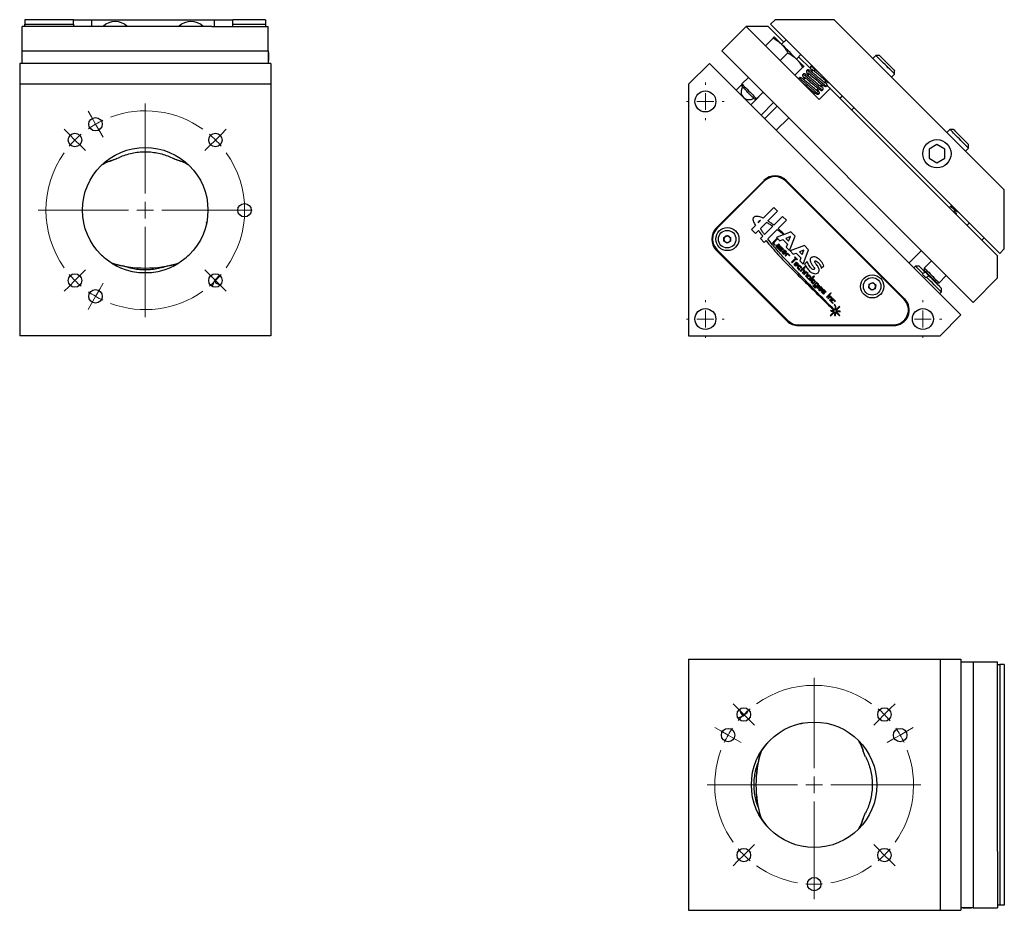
# Model space of a CAD drawing. Header units: inches. Extents: x 3.7 to 31.4, y 2.3 to 20.
# Tile 1 of 3: x 3.7 to 15.5, y 2.3 to 12.9. Entities that reach past the tile are written whole.
import ezdxf

# ---------------------------------------------------------------- set-up
doc = ezdxf.new("R2010")
doc.units = ezdxf.units.IN
doc.header["$MEASUREMENT"] = 0

# ---------------------------------------------------------------- blocks, each defined once
blk = doc.blocks.new('SW_CENTERMARKSYMBOL_0')
at = {"color": 0, "linetype": 'Continuous', "lineweight": 18}
for p, q in [((0, 0.2), (0, 0.225)), ((-0.2, 0), (-0.225, 0)), ((0, 0), (-0.1, 0)), ((0, 0), (0, 0.1)), ((0, 0), (0, -0.1)), ((0, 0), (0.1, 0)), ((0.2, 0), (0.225, 0)), ((0, -0.2), (0, -0.225))]:
    blk.add_line(p, q, dxfattribs=at)
blk = doc.blocks.new('SW_CENTERMARKSYMBOL_1')
at = {"color": 0, "linetype": 'Continuous', "lineweight": 18}
for p, q in [((0, 0.2), (0, 0.225)), ((-0.2, 0), (-0.225, 0)), ((0, 0), (-0.1, 0)), ((0, 0), (0, 0.1)), ((0, 0), (0, -0.1)), ((0, 0), (0.1, 0)), ((0.2, 0), (0.225, 0)), ((0, -0.2), (0, -0.225))]:
    blk.add_line(p, q, dxfattribs=at)
blk = doc.blocks.new('SW_CENTERMARKSYMBOL_2')
at = {"color": 0, "linetype": 'Continuous', "lineweight": 18}
for p, q in [((0, 0.2), (0, 0.225)), ((-0.2, 0), (-0.225, 0)), ((0, 0), (-0.1, 0)), ((0, 0), (0, 0.1)), ((0, 0), (0, -0.1)), ((0, 0), (0.1, 0)), ((0.2, 0), (0.225, 0)), ((0, -0.2), (0, -0.225))]:
    blk.add_line(p, q, dxfattribs=at)
blk = doc.blocks.new('SW_CENTERMARKSYMBOL_3')
at = {"color": 0, "linetype": 'Continuous', "lineweight": 18}
for p, q in [((0.594, -0.828), (0.594, 0.249)), ((-0.05, 0.087), (-0.09, 0.156)), ((0, 0), (-0.05, 0.087)), ((0, 0), (0.05, -0.087)), ((-0.317, -0.118), (-0.374, -0.061)), ((0.05, -0.087), (0.09, -0.156)), ((1.504, -0.118), (1.561, -0.061)), ((-0.246, -0.189), (-0.317, -0.118)), ((-0.246, -0.189), (-0.175, -0.259)), ((1.433, -0.189), (1.363, -0.259)), ((1.433, -0.189), (1.504, -0.118)), ((-0.175, -0.259), (-0.118, -0.316)), ((1.363, -0.259), (1.306, -0.316)), ((0.594, -1.028), (0.594, -0.928)), ((0.394, -1.028), (-0.684, -1.028)), ((0.594, -1.028), (0.494, -1.028)), ((0.594, -1.028), (0.594, -1.128)), ((0.594, -1.028), (0.694, -1.028)), ((0.794, -1.028), (1.871, -1.028)), ((0.594, -1.228), (0.594, -2.306)), ((-0.175, -1.797), (-0.118, -1.74)), ((1.363, -1.797), (1.306, -1.74)), ((-0.246, -1.868), (-0.317, -1.939)), ((-0.246, -1.868), (-0.175, -1.797)), ((1.433, -1.868), (1.363, -1.797)), ((1.433, -1.868), (1.504, -1.939)), ((-0.317, -1.939), (-0.374, -1.996)), ((0, -2.057), (0.05, -1.97)), ((0.05, -1.97), (0.09, -1.9)), ((1.504, -1.939), (1.561, -1.996)), ((0, -2.057), (-0.05, -2.143)), ((-0.05, -2.143), (-0.09, -2.213))]:
    blk.add_line(p, q, dxfattribs=at)
for radius, start, end in [(1.188, 54.6498, 110.3502), (1.188, 115.1751, 120), (1.187, 120, 124.8249), (1.188, 135, 139.8249), (1.188, 130.1751, 135), (1.188, 45, 49.8249), (1.188, 40.1751, 45), (1.187, 144.6498, 215.3502), (1.188, 324.6498, 35.3502), (1.188, 220.1751, 225), (1.188, 225, 229.8249), (1.188, 310.1751, 315), (1.188, 315, 319.8249), (1.188, 249.6498, 305.3502), (1.188, 235.1751, 240), (1.188, 240, 244.8249)]:
    blk.add_arc((0.594, -1.028), radius, start, end, dxfattribs=at)
blk = doc.blocks.new('SW_CENTERMARKSYMBOL_4')
at = {"color": 0, "linetype": 'Continuous', "lineweight": 18}
for p, q in [((0.84, -0.64), (0.84, 0.438)), ((-0.071, 0.071), (-0.128, 0.128)), ((1.75, 0.071), (1.807, 0.128)), ((0, 0), (-0.071, 0.071)), ((0, 0), (0.071, -0.071)), ((1.679, 0), (1.609, -0.071)), ((1.679, 0), (1.75, 0.071)), ((0.071, -0.071), (0.128, -0.128)), ((1.609, -0.071), (1.552, -0.128)), ((-0.275, -0.196), (-0.345, -0.156)), ((-0.189, -0.246), (-0.275, -0.196)), ((1.868, -0.246), (1.955, -0.196)), ((1.955, -0.196), (2.024, -0.156)), ((-0.189, -0.246), (-0.102, -0.296)), ((-0.102, -0.296), (-0.032, -0.336)), ((1.781, -0.296), (1.712, -0.336)), ((1.868, -0.246), (1.781, -0.296)), ((0.84, -0.84), (0.84, -0.74)), ((0.64, -0.84), (-0.438, -0.84)), ((0.84, -0.84), (0.74, -0.84)), ((0.84, -0.84), (0.84, -0.94)), ((0.84, -0.84), (0.94, -0.84)), ((1.04, -0.84), (2.117, -0.84)), ((0.84, -1.04), (0.84, -2.117)), ((0, -1.679), (0.071, -1.609)), ((0.071, -1.609), (0.128, -1.552)), ((1.609, -1.609), (1.552, -1.552)), ((1.679, -1.679), (1.609, -1.609)), ((-0.071, -1.75), (-0.128, -1.807)), ((0, -1.679), (-0.071, -1.75)), ((1.679, -1.679), (1.75, -1.75)), ((1.75, -1.75), (1.807, -1.807)), ((0.84, -1.927), (0.84, -1.847)), ((0.84, -2.027), (0.84, -1.927)), ((0.84, -2.027), (0.84, -2.127)), ((0.84, -2.127), (0.84, -2.208))]:
    blk.add_line(p, q, dxfattribs=at)
for radius, start, end in [(1.188, 54.6498, 125.3502), (1.188, 130.1751, 135), (1.188, 45, 49.8249), (1.188, 135, 139.8249), (1.187, 40.1751, 45), (1.188, 145.1751, 150), (1.188, 30, 34.8249), (1.188, 150, 154.8249), (1.188, 25.1751, 30), (1.188, 159.6498, 215.3502), (1.188, 324.6498, 20.3502), (1.188, 220.1751, 225), (1.188, 315, 319.8249), (1.188, 225, 229.8249), (1.188, 310.1751, 315), (1.188, 234.6498, 260.3502), (1.188, 279.6498, 305.3502), (1.188, 265.1751, 270), (1.188, 270, 274.8249)]:
    blk.add_arc((0.84, -0.84), radius, start, end, dxfattribs=at)

msp = doc.modelspace()

# ---------------------------------------------------------------- linework, layer by layer
at = {"color": 7, "linetype": 'Continuous', "lineweight": 25}
for p, q in [((5.998, 12.853), (3.732, 12.853)), ((3.732, 12.561), (3.732, 12.853)), ((3.763, 12.934), (3.763, 12.881)), ((4.342, 12.934), (3.763, 12.934)), ((3.763, 12.881), (4.342, 12.881)), ((3.763, 12.853), (3.763, 12.881)), ((4.342, 12.881), (4.342, 12.934)), ((4.342, 12.934), (4.561, 12.934)), ((4.342, 12.881), (4.342, 12.853)), ((4.561, 12.934), (6.029, 12.934)), ((4.561, 12.853), (4.561, 12.934)), ((5.998, 12.853), (6.67, 12.853)), ((6.029, 12.934), (6.248, 12.934)), ((6.029, 12.853), (6.029, 12.934)), ((6.248, 12.881), (6.248, 12.934)), ((6.638, 12.934), (6.248, 12.934)), ((6.248, 12.881), (6.638, 12.881)), ((6.248, 12.853), (6.248, 12.881)), ((6.638, 12.934), (6.638, 12.881)), ((6.638, 12.881), (6.638, 12.853)), ((6.67, 12.561), (6.67, 12.853)), ((12.091, 12.561), (12.383, 12.853)), ((12.383, 12.853), (12.781, 12.455)), ((12.648, 12.853), (12.383, 12.853)), ((12.834, 12.667), (12.648, 12.853)), ((12.729, 12.934), (12.676, 12.881)), ((12.676, 12.881), (15.416, 10.141)), ((13.436, 12.934), (12.729, 12.934)), ((13.436, 12.934), (15.469, 10.901)), ((12.705, 12.715), (12.613, 12.623)), ((12.862, 12.695), (12.807, 12.641)), ((3.732, 12.411), (3.732, 12.561)), ((3.732, 12.561), (6.67, 12.561)), ((6.67, 12.561), (6.67, 12.411)), ((6.67, 12.549), (6.676, 12.538)), ((6.676, 12.538), (6.676, 12.446)), ((12.091, 12.561), (15.097, 9.556)), ((12.882, 12.538), (12.79, 12.446)), ((12.984, 12.464), (13.038, 12.518)), ((13.156, 12.345), (13.011, 12.491)), ((13.935, 12.506), (13.899, 12.471)), ((13.977, 12.506), (13.935, 12.506)), ((6.701, 12.411), (3.701, 12.411)), ((3.701, 12.411), (3.701, 12.162)), ((6.67, 12.455), (6.676, 12.446)), ((6.676, 12.446), (6.67, 12.438)), ((6.701, 12.411), (6.701, 12.162)), ((11.945, 12.411), (11.696, 12.162)), ((14.95, 9.406), (11.945, 12.411)), ((12.781, 12.455), (12.79, 12.446)), ((12.79, 12.446), (12.798, 12.438)), ((12.798, 12.438), (13.256, 11.98)), ((13.058, 12.362), (12.966, 12.27)), ((12.41, 12.243), (12.332, 12.166)), ((13.138, 12.285), (13.118, 12.265)), ((13.184, 12.331), (13.165, 12.311)), ((14.122, 12.248), (14.158, 12.284)), ((14.155, 12.329), (14.158, 12.326)), ((14.158, 12.284), (14.158, 12.326)), ((6.701, 12.162), (3.701, 12.162)), ((3.701, 12.162), (3.701, 9.157)), ((6.701, 12.162), (6.701, 9.157)), ((11.696, 12.162), (11.696, 9.157)), ((12.332, 12.161), (12.263, 12.093)), ((12.332, 12.166), (12.332, 12.137)), ((13.045, 12.191), (13.045, 12.191)), ((13.091, 12.238), (13.072, 12.218)), ((13.27, 12.138), (13.29, 12.158)), ((13.317, 12.185), (13.336, 12.205)), ((12.509, 11.989), (12.586, 12.066)), ((12.581, 12.057), (12.588, 12.064)), ((13.184, 12.052), (13.197, 12.065)), ((13.223, 12.092), (13.243, 12.112)), ((13.249, 12.045), (13.25, 12.046)), ((13.256, 11.98), (13.388, 12.113)), ((13.388, 12.113), (15.388, 10.113)), ((13.534, 12.022), (13.507, 11.995)), ((12.44, 11.916), (12.523, 11.999)), ((12.48, 11.989), (12.509, 11.989)), ((12.71, 11.943), (12.562, 11.794)), ((12.753, 11.9), (12.604, 11.751)), ((13.646, 11.855), (13.674, 11.883)), ((12.744, 11.612), (12.892, 11.761)), ((14.819, 11.623), (14.783, 11.587)), ((14.861, 11.623), (14.819, 11.623)), ((14.663, 11.441), (14.569, 11.386)), ((14.757, 11.386), (14.663, 11.441)), ((15.042, 11.4), (15.042, 11.442)), ((14.569, 11.386), (14.569, 11.278)), ((14.757, 11.278), (14.757, 11.386)), ((15.006, 11.364), (15.042, 11.4)), ((4.687, 11.201), (4.681, 11.198)), ((5.72, 11.198), (5.714, 11.201)), ((14.569, 11.278), (14.663, 11.224)), ((14.663, 11.224), (14.757, 11.278)), ((12.597, 11.014), (12.026, 10.444)), ((12.604, 11.008), (12.034, 10.437)), ((14.271, 9.59), (12.854, 11.008)), ((14.278, 9.597), (12.861, 11.014)), ((15.469, 10.194), (15.469, 10.901)), ((14.813, 10.689), (14.84, 10.716)), ((12.713, 10.691), (12.586, 10.564)), ((12.644, 10.53), (12.759, 10.645)), ((12.759, 10.645), (12.713, 10.691)), ((14.863, 10.639), (14.883, 10.658)), ((5.939, 10.527), (5.934, 10.509)), ((5.934, 10.502), (5.934, 10.509)), ((12.526, 10.505), (12.555, 10.534)), ((12.625, 10.511), (12.553, 10.439)), ((12.819, 10.584), (12.714, 10.479)), ((12.765, 10.438), (12.866, 10.538)), ((12.866, 10.538), (12.819, 10.584)), ((15.052, 10.505), (15.024, 10.478)), ((12.495, 10.473), (12.448, 10.426)), ((12.448, 10.426), (12.494, 10.38)), ((12.494, 10.38), (12.53, 10.416)), ((12.602, 10.367), (12.701, 10.465)), ((12.641, 10.314), (12.754, 10.426)), ((12.834, 10.366), (12.746, 10.332)), ((12.917, 10.399), (12.842, 10.369)), ((12.969, 10.347), (12.917, 10.399)), ((12.118, 10.333), (12.157, 10.356)), ((12.118, 10.288), (12.118, 10.333)), ((12.157, 10.265), (12.118, 10.288)), ((12.157, 10.356), (12.197, 10.333)), ((12.197, 10.288), (12.157, 10.265)), ((12.197, 10.333), (12.197, 10.288)), ((12.581, 10.346), (12.554, 10.319)), ((12.554, 10.319), (12.6, 10.273)), ((12.6, 10.273), (12.621, 10.294)), ((12.748, 10.317), (12.701, 10.271)), ((12.701, 10.262), (12.725, 10.238)), ((12.709, 10.265), (12.755, 10.311)), ((12.73, 10.244), (12.709, 10.265)), ((12.725, 10.238), (12.73, 10.244)), ((12.751, 10.241), (12.741, 10.231)), ((12.746, 10.332), (12.785, 10.292)), ((12.755, 10.311), (12.748, 10.317)), ((12.779, 10.223), (12.76, 10.241)), ((12.773, 10.25), (12.768, 10.246)), ((12.768, 10.246), (12.785, 10.229)), ((12.79, 10.233), (12.773, 10.25)), ((12.785, 10.292), (12.821, 10.306)), ((12.821, 10.306), (12.876, 10.251)), ((12.912, 10.342), (12.858, 10.321)), ((12.858, 10.321), (12.891, 10.288)), ((12.876, 10.251), (12.862, 10.215)), ((12.891, 10.288), (12.912, 10.342)), ((12.902, 10.176), (12.969, 10.347)), ((15.2, 10.301), (15.228, 10.329)), ((12.026, 10.18), (12.873, 9.333)), ((12.034, 10.187), (12.881, 9.34)), ((12.741, 10.222), (12.76, 10.203)), ((12.757, 10.235), (12.748, 10.226)), ((12.748, 10.226), (12.765, 10.209)), ((12.774, 10.218), (12.757, 10.235)), ((12.765, 10.209), (12.774, 10.218)), ((12.769, 10.203), (12.79, 10.224)), ((12.776, 10.195), (12.772, 10.191)), ((12.772, 10.191), (12.795, 10.167)), ((12.799, 10.172), (12.776, 10.195)), ((12.785, 10.229), (12.779, 10.223)), ((12.797, 10.216), (12.787, 10.206)), ((12.787, 10.197), (12.806, 10.178)), ((12.792, 10.201), (12.801, 10.21)), ((12.81, 10.183), (12.792, 10.201)), ((12.806, 10.178), (12.799, 10.172)), ((12.801, 10.21), (12.824, 10.187)), ((12.804, 10.167), (12.81, 10.174)), ((12.829, 10.192), (12.806, 10.216)), ((12.836, 10.177), (12.815, 10.157)), ((12.815, 10.148), (12.833, 10.13)), ((12.82, 10.152), (12.827, 10.158)), ((12.837, 10.135), (12.82, 10.152)), ((12.824, 10.187), (12.829, 10.192)), ((12.827, 10.158), (12.845, 10.14)), ((12.84, 10.171), (12.831, 10.162)), ((12.831, 10.162), (12.848, 10.146)), ((12.833, 10.13), (12.837, 10.135)), ((12.857, 10.155), (12.84, 10.171)), ((12.864, 10.159), (12.845, 10.177)), ((12.848, 10.146), (12.857, 10.155)), ((12.873, 10.141), (12.848, 10.116)), ((12.853, 10.11), (12.877, 10.135)), ((12.854, 10.14), (12.864, 10.149)), ((12.862, 10.215), (12.902, 10.176)), ((12.877, 10.135), (12.9, 10.112)), ((12.905, 10.117), (12.882, 10.141)), ((13.079, 10.237), (12.908, 10.17)), ((12.908, 10.17), (12.947, 10.131)), ((12.947, 10.131), (12.983, 10.145)), ((12.983, 10.145), (13.038, 10.09)), ((13.074, 10.18), (13.02, 10.159)), ((13.02, 10.159), (13.053, 10.127)), ((13.053, 10.127), (13.074, 10.18)), ((13.064, 10.014), (13.13, 10.185)), ((13.13, 10.185), (13.079, 10.237)), ((14.329, 10.026), (14.478, 10.175)), ((15.469, 10.194), (15.416, 10.141)), ((4.676, 10.12), (4.687, 10.115)), ((4.682, 10.115), (4.687, 10.112)), ((4.687, 10.112), (4.687, 10.115)), ((4.863, 9.992), (4.863, 10.008)), ((5.538, 9.992), (5.538, 10.008)), ((5.709, 10.107), (5.714, 10.112)), ((5.714, 10.115), (5.725, 10.12)), ((5.714, 10.112), (5.719, 10.115)), ((5.714, 10.112), (5.714, 10.115)), ((12.848, 10.116), (12.853, 10.11)), ((12.9, 10.112), (12.905, 10.117)), ((12.975, 10.083), (12.927, 10.035)), ((12.927, 10.035), (12.932, 10.03)), ((12.932, 10.03), (12.98, 10.077)), ((12.978, 10.034), (12.957, 10.013)), ((12.957, 10.004), (12.975, 9.987)), ((12.965, 10.101), (12.961, 10.096)), ((12.961, 10.096), (12.975, 10.083)), ((12.962, 10.008), (12.969, 10.014)), ((12.979, 9.991), (12.962, 10.008)), ((12.997, 10.069), (12.965, 10.101)), ((12.969, 10.014), (12.987, 9.996)), ((12.982, 10.028), (12.973, 10.019)), ((12.973, 10.019), (12.99, 10.002)), ((12.98, 10.077), (12.993, 10.065)), ((12.999, 10.011), (12.982, 10.028)), ((13.006, 10.015), (12.987, 10.034)), ((12.99, 10.002), (12.999, 10.011)), ((12.993, 10.065), (12.997, 10.069)), ((12.996, 9.996), (13.006, 10.006)), ((13.038, 10.09), (13.024, 10.054)), ((13.024, 10.054), (13.064, 10.014)), ((13.111, 10.044), (13.081, 10.014)), ((14.599, 10.053), (14.513, 9.966)), ((15.388, 9.848), (15.388, 10.113)), ((4.863, 9.987), (4.863, 9.992)), ((5.538, 9.987), (5.538, 9.992)), ((12.975, 9.987), (12.979, 9.991)), ((13.016, 9.995), (12.996, 9.975)), ((12.996, 9.966), (13.019, 9.942)), ((13.001, 9.969), (13.021, 9.989)), ((13.024, 9.947), (13.001, 9.969)), ((13.019, 9.942), (13.024, 9.947)), ((13.021, 9.989), (13.043, 9.966)), ((13.049, 9.972), (13.025, 9.995)), ((13.083, 9.983), (13.031, 9.931)), ((13.031, 9.931), (13.036, 9.925)), ((13.036, 9.925), (13.061, 9.95)), ((13.043, 9.966), (13.049, 9.972)), ((13.077, 9.933), (13.053, 9.909)), ((13.053, 9.909), (13.059, 9.903)), ((13.059, 9.903), (13.084, 9.928)), ((13.061, 9.95), (13.077, 9.933)), ((13.066, 9.955), (13.088, 9.977)), ((13.084, 9.937), (13.066, 9.955)), ((13.095, 9.918), (13.07, 9.893)), ((13.07, 9.893), (13.075, 9.888)), ((13.075, 9.888), (13.099, 9.912)), ((13.088, 9.977), (13.083, 9.983)), ((13.116, 9.895), (13.091, 9.871)), ((13.097, 9.865), (13.123, 9.89)), ((13.099, 9.912), (13.116, 9.895)), ((13.123, 9.899), (13.104, 9.918)), ((13.28, 9.964), (13.31, 9.994)), ((14.407, 9.989), (14.387, 9.969)), ((14.451, 9.989), (14.407, 9.989)), ((14.497, 9.899), (14.491, 9.893)), ((14.526, 9.915), (14.497, 9.899)), ((14.513, 9.966), (14.513, 9.938)), ((14.514, 9.937), (14.513, 9.938)), ((14.521, 9.929), (14.517, 9.923)), ((14.568, 9.872), (14.526, 9.915)), ((6.028, 9.809), (6.041, 9.804)), ((6.041, 9.804), (6.041, 9.829)), ((6.041, 9.804), (6.041, 9.791)), ((13.091, 9.871), (13.097, 9.865)), ((13.13, 9.881), (13.109, 9.861)), ((13.109, 9.852), (13.128, 9.833)), ((13.134, 9.875), (13.114, 9.855)), ((13.114, 9.855), (13.131, 9.839)), ((13.131, 9.839), (13.151, 9.858)), ((13.151, 9.858), (13.134, 9.875)), ((13.137, 9.833), (13.158, 9.853)), ((13.158, 9.862), (13.139, 9.881)), ((13.194, 9.872), (13.142, 9.82)), ((13.142, 9.82), (13.147, 9.814)), ((13.147, 9.814), (13.199, 9.866)), ((13.182, 9.828), (13.161, 9.808)), ((13.161, 9.799), (13.18, 9.78)), ((13.186, 9.822), (13.167, 9.803)), ((13.167, 9.803), (13.183, 9.786)), ((13.183, 9.786), (13.203, 9.806)), ((13.203, 9.806), (13.186, 9.822)), ((13.189, 9.78), (13.21, 9.8)), ((13.21, 9.81), (13.191, 9.828)), ((13.199, 9.866), (13.194, 9.872)), ((13.219, 9.791), (13.199, 9.771)), ((13.224, 9.785), (13.204, 9.765)), ((13.221, 9.749), (13.24, 9.768)), ((13.24, 9.768), (13.224, 9.785)), ((13.247, 9.772), (13.228, 9.791)), ((13.848, 9.729), (13.854, 9.774)), ((13.854, 9.774), (13.896, 9.792)), ((13.896, 9.792), (13.932, 9.764)), ((14.534, 9.85), (14.54, 9.857)), ((14.54, 9.857), (14.568, 9.872)), ((14.646, 9.794), (14.652, 9.798)), ((14.661, 9.79), (14.689, 9.79)), ((14.689, 9.79), (14.776, 9.876)), ((15.097, 9.556), (15.388, 9.848)), ((13.186, 9.757), (13.181, 9.753)), ((13.181, 9.753), (13.204, 9.73)), ((13.209, 9.734), (13.186, 9.757)), ((13.199, 9.762), (13.217, 9.743)), ((13.204, 9.765), (13.221, 9.749)), ((13.217, 9.743), (13.209, 9.734)), ((13.213, 9.73), (13.247, 9.763)), ((13.26, 9.759), (13.23, 9.729)), ((13.23, 9.729), (13.236, 9.724)), ((13.236, 9.724), (13.265, 9.754)), ((13.27, 9.741), (13.25, 9.72)), ((13.25, 9.711), (13.267, 9.693)), ((13.255, 9.715), (13.261, 9.721)), ((13.272, 9.698), (13.255, 9.715)), ((13.265, 9.754), (13.26, 9.759)), ((13.261, 9.721), (13.279, 9.703)), ((13.275, 9.734), (13.266, 9.726)), ((13.266, 9.726), (13.283, 9.709)), ((13.267, 9.693), (13.272, 9.698)), ((13.291, 9.718), (13.275, 9.734)), ((13.298, 9.722), (13.279, 9.741)), ((13.286, 9.685), (13.281, 9.681)), ((13.281, 9.681), (13.304, 9.657)), ((13.283, 9.709), (13.291, 9.718)), ((13.309, 9.662), (13.286, 9.685)), ((13.288, 9.703), (13.298, 9.713)), ((13.306, 9.706), (13.296, 9.696)), ((13.296, 9.687), (13.315, 9.668)), ((13.302, 9.691), (13.311, 9.7)), ((13.32, 9.673), (13.302, 9.691)), ((13.315, 9.668), (13.309, 9.662)), ((13.311, 9.7), (13.333, 9.677)), ((13.314, 9.657), (13.32, 9.664)), ((13.339, 9.683), (13.315, 9.706)), ((13.333, 9.677), (13.339, 9.683)), ((13.395, 9.67), (13.343, 9.618)), ((13.348, 9.613), (13.4, 9.665)), ((13.4, 9.665), (13.395, 9.67)), ((13.884, 9.701), (13.848, 9.729)), ((13.926, 9.719), (13.884, 9.701)), ((13.932, 9.764), (13.926, 9.719)), ((14.696, 9.659), (14.717, 9.68)), ((14.717, 9.68), (14.717, 9.724)), ((13.343, 9.618), (13.348, 9.613)), ((13.383, 9.629), (13.358, 9.603)), ((13.358, 9.603), (13.363, 9.598)), ((13.363, 9.598), (13.387, 9.622)), ((13.404, 9.606), (13.38, 9.581)), ((13.38, 9.581), (13.386, 9.576)), ((13.386, 9.576), (13.411, 9.601)), ((13.387, 9.622), (13.404, 9.606)), ((13.411, 9.61), (13.392, 9.629)), ((13.417, 9.594), (13.397, 9.574)), ((13.397, 9.565), (13.42, 9.541)), ((13.402, 9.568), (13.422, 9.588)), ((13.425, 9.546), (13.402, 9.568)), ((13.42, 9.541), (13.425, 9.546)), ((13.422, 9.588), (13.444, 9.566)), ((13.45, 9.571), (13.426, 9.594)), ((13.444, 9.566), (13.45, 9.571)), ((13.437, 9.448), (13.388, 9.4)), ((13.436, 9.456), (13.39, 9.46)), ((13.39, 9.46), (13.398, 9.451)), ((13.395, 9.394), (13.442, 9.441)), ((13.398, 9.451), (13.437, 9.448)), ((13.44, 9.532), (13.434, 9.525)), ((13.434, 9.525), (13.44, 9.519)), ((13.447, 9.525), (13.44, 9.532)), ((13.44, 9.519), (13.447, 9.525)), ((13.442, 9.441), (13.44, 9.398)), ((13.446, 9.51), (13.443, 9.461)), ((13.456, 9.509), (13.446, 9.51)), ((13.45, 9.4), (13.452, 9.441)), ((13.499, 9.51), (13.454, 9.465)), ((13.454, 9.465), (13.456, 9.509)), ((13.455, 9.454), (13.505, 9.504)), ((13.508, 9.45), (13.455, 9.454)), ((13.457, 9.446), (13.507, 9.442)), ((13.505, 9.504), (13.499, 9.51)), ((13.507, 9.442), (13.508, 9.45)), ((13.388, 9.4), (13.395, 9.394)), ((13.44, 9.398), (13.45, 9.4)), ((13.499, 9.396), (13.502, 9.4)), ((14.701, 9.157), (14.95, 9.406)), ((13.006, 9.288), (14.146, 9.288)), ((13.006, 9.278), (14.146, 9.278)), ((6.701, 9.157), (3.701, 9.157)), ((11.696, 9.157), (14.701, 9.157)), ((11.696, 5.291), (11.696, 2.291)), ((11.696, 5.291), (14.701, 5.291)), ((14.701, 5.291), (14.701, 2.291)), ((14.701, 5.291), (14.95, 5.291)), ((14.95, 5.291), (14.95, 2.291)), ((14.95, 5.26), (15.097, 5.26)), ((15.097, 5.26), (15.097, 2.322)), ((15.097, 5.26), (15.388, 5.26)), ((15.388, 2.994), (15.388, 5.26)), ((15.388, 5.229), (15.416, 5.229)), ((15.416, 5.229), (15.416, 2.354)), ((15.469, 5.229), (15.416, 5.229)), ((15.469, 5.229), (15.469, 2.354)), ((12.331, 4.631), (12.343, 4.631)), ((12.343, 4.631), (12.349, 4.619)), ((12.368, 4.631), (12.343, 4.631)), ((13.048, 4.524), (13.042, 4.524)), ((13.048, 4.524), (13.067, 4.53)), ((12.649, 4.304), (12.65, 4.304)), ((12.651, 4.307), (12.65, 4.304)), ((13.736, 4.304), (13.729, 4.319)), ((12.526, 4.129), (12.527, 4.129)), ((12.527, 4.129), (12.543, 4.129)), ((12.526, 3.453), (12.527, 3.453)), ((12.527, 3.453), (12.543, 3.453)), ((12.649, 3.278), (12.65, 3.278)), ((12.65, 3.278), (12.651, 3.276)), ((13.729, 3.263), (13.736, 3.278)), ((15.388, 2.994), (15.388, 2.322)), ((11.696, 2.291), (14.701, 2.291)), ((14.701, 2.291), (14.95, 2.291)), ((15.097, 2.322), (14.95, 2.322)), ((14.979, 2.315), (14.971, 2.322)), ((14.988, 2.322), (14.979, 2.315)), ((15.071, 2.315), (14.979, 2.315)), ((15.082, 2.322), (15.071, 2.315)), ((15.097, 2.322), (15.388, 2.322)), ((15.416, 2.354), (15.388, 2.354)), ((15.469, 2.354), (15.416, 2.354))]:
    msp.add_line(p, q, dxfattribs=at)
at = {"color": 7, "linetype": 'Continuous', "lineweight": 25, "flags": 128}
for points in [[(12.719, 12.729), (12.72, 12.728), (12.725, 12.723), (12.732, 12.716), (12.743, 12.706), (12.755, 12.693), (12.771, 12.678), (12.788, 12.66), (12.807, 12.641)], [(12.807, 12.641), (12.828, 12.62), (12.85, 12.598), (12.873, 12.576), (12.896, 12.553), (12.919, 12.529), (12.941, 12.507), (12.963, 12.485), (12.984, 12.464)], [(14.155, 12.287), (14.149, 12.293), (14.14, 12.302), (14.128, 12.313), (14.115, 12.327), (14.099, 12.343), (14.081, 12.36), (14.063, 12.379), (14.044, 12.397), (14.025, 12.416), (14.007, 12.434), (13.99, 12.451), (13.975, 12.467), (13.961, 12.48), (13.95, 12.491), (13.942, 12.499), (13.937, 12.504), (13.935, 12.506), (13.935, 12.506)], [(13.977, 12.506), (13.978, 12.506), (13.98, 12.504), (13.986, 12.498), (13.994, 12.489), (14.006, 12.478), (14.019, 12.465), (14.035, 12.449), (14.051, 12.433), (14.068, 12.416), (14.085, 12.399), (14.102, 12.382), (14.117, 12.367), (14.13, 12.354), (14.141, 12.343), (14.15, 12.334), (14.155, 12.329)], [(12.984, 12.464), (13.003, 12.445), (13.021, 12.428), (13.036, 12.412), (13.049, 12.399), (13.059, 12.389), (13.066, 12.382), (13.071, 12.377), (13.072, 12.376)], [(13.121, 12.297), (13.122, 12.297), (13.127, 12.293), (13.137, 12.285), (13.154, 12.272), (13.178, 12.252), (13.203, 12.231), (13.227, 12.21), (13.25, 12.19), (13.27, 12.174), (13.289, 12.159), (13.305, 12.147), (13.318, 12.138), (13.331, 12.135), (13.338, 12.136), (13.345, 12.141), (13.345, 12.141)], [(14.158, 12.284), (14.158, 12.284), (14.155, 12.287)], [(12.332, 12.166), (12.332, 12.165), (12.336, 12.162), (12.343, 12.155), (12.352, 12.145), (12.365, 12.133), (12.379, 12.118), (12.395, 12.102), (12.412, 12.085), (12.43, 12.068), (12.447, 12.051), (12.462, 12.035), (12.477, 12.021), (12.489, 12.008), (12.499, 11.999), (12.505, 11.992), (12.508, 11.989), (12.509, 11.989)], [(12.48, 11.989), (12.48, 11.989), (12.476, 11.993), (12.47, 11.999), (12.461, 12.008), (12.449, 12.02), (12.435, 12.034), (12.421, 12.049), (12.405, 12.064), (12.39, 12.079), (12.375, 12.094), (12.362, 12.107), (12.35, 12.119), (12.341, 12.128), (12.335, 12.134), (12.332, 12.137), (12.332, 12.137)], [(13.388, 12.113), (13.387, 12.115), (13.381, 12.12), (13.373, 12.129), (13.361, 12.14), (13.351, 12.15)], [(12.523, 11.999), (12.536, 12.014), (12.54, 12.02)], [(12.581, 12.057), (12.58, 12.059), (12.579, 12.059)], [(12.523, 11.999), (12.522, 11.999), (12.521, 12.001)], [(15.042, 11.4), (15.042, 11.4), (15.04, 11.402), (15.034, 11.407), (15.026, 11.415), (15.015, 11.426), (15.002, 11.439), (14.987, 11.455), (14.97, 11.472), (14.951, 11.49), (14.933, 11.509), (14.914, 11.528), (14.895, 11.546), (14.878, 11.563), (14.862, 11.579), (14.848, 11.593), (14.837, 11.605), (14.828, 11.614), (14.822, 11.62), (14.819, 11.622), (14.819, 11.623)], [(14.861, 11.623), (14.861, 11.623), (14.863, 11.621), (14.868, 11.616), (14.876, 11.607), (14.887, 11.597), (14.9, 11.583), (14.915, 11.568), (14.932, 11.552), (14.949, 11.535), (14.966, 11.518), (14.982, 11.502), (14.998, 11.486), (15.012, 11.472), (15.023, 11.461), (15.032, 11.452), (15.038, 11.446), (15.041, 11.443), (15.042, 11.442)], [(14.497, 9.899), (14.477, 9.919), (14.459, 9.938), (14.442, 9.954), (14.429, 9.967), (14.419, 9.978), (14.411, 9.985), (14.408, 9.989), (14.407, 9.989)], [(14.451, 9.989), (14.451, 9.989), (14.453, 9.987), (14.459, 9.982), (14.467, 9.974), (14.478, 9.962), (14.492, 9.949), (14.508, 9.933), (14.526, 9.915)], [(14.491, 9.893), (14.496, 9.888), (14.501, 9.883), (14.507, 9.877), (14.512, 9.872), (14.517, 9.867), (14.523, 9.861), (14.528, 9.856), (14.534, 9.85)], [(14.513, 9.966), (14.514, 9.965), (14.518, 9.961), (14.526, 9.953), (14.536, 9.943), (14.549, 9.93), (14.565, 9.915), (14.581, 9.898), (14.598, 9.881), (14.615, 9.864), (14.632, 9.847), (14.648, 9.831), (14.661, 9.818), (14.673, 9.806), (14.681, 9.798), (14.687, 9.792), (14.689, 9.79), (14.689, 9.79)], [(14.661, 9.79), (14.661, 9.79), (14.659, 9.792), (14.653, 9.798), (14.645, 9.806), (14.634, 9.817), (14.621, 9.83), (14.607, 9.844), (14.591, 9.86), (14.576, 9.875), (14.561, 9.89), (14.547, 9.904), (14.535, 9.916), (14.525, 9.926), (14.518, 9.933), (14.514, 9.937)], [(14.717, 9.68), (14.716, 9.68), (14.713, 9.683), (14.707, 9.69), (14.697, 9.699), (14.684, 9.712), (14.668, 9.728), (14.65, 9.746), (14.63, 9.766), (14.609, 9.788), (14.586, 9.81), (14.563, 9.833), (14.54, 9.857)], [(14.568, 9.872), (14.589, 9.852), (14.609, 9.831), (14.629, 9.811), (14.648, 9.792), (14.665, 9.775), (14.681, 9.76), (14.694, 9.747), (14.704, 9.737), (14.711, 9.729), (14.716, 9.725), (14.717, 9.724)]]:
    msp.add_lwpolyline(points, dxfattribs=at)
at = {"color": 7, "linetype": 'Continuous', "lineweight": 25}
for centre, radius in [((11.896, 11.957), 0.125), ((4.607, 11.685), 0.0805), ((4.361, 11.496), 0.0805), ((6.04, 11.496), 0.0805), ((14.663, 11.332), 0.169), ((5.201, 10.657), 0.75), ((6.388, 10.657), 0.0805), ((12.159, 10.312), 0.138), ((12.157, 10.311), 0.105), ((4.361, 9.817), 0.0805), ((6.04, 9.817), 0.0805), ((13.89, 9.747), 0.138), ((13.89, 9.747), 0.105), ((4.607, 9.628), 0.0805), ((11.896, 9.357), 0.125), ((14.496, 9.357), 0.125), ((12.356, 4.631), 0.0805), ((14.036, 4.631), 0.0805), ((13.196, 3.791), 0.75), ((12.168, 4.385), 0.0805), ((14.224, 4.385), 0.0805), ((12.356, 2.951), 0.0805), ((14.036, 2.951), 0.0805), ((13.196, 2.604), 0.0805)]:
    msp.add_circle(centre, radius, dxfattribs=at)
for centre, radius, start, end in [((4.841, 12.706), 0.206, 45.4867, 134.5133), ((5.748, 12.706), 0.206, 45.4867, 134.5133), ((12.416, 12.072), 0.0935, 143.1469, 306.8531), ((5.158, 10.103), 1.203, 105.3966, 112.3988), ((5.25, 10.522), 0.847, 117.2053, 119.0823), ((5.148, 10.518), 0.852, 60.8924, 62.7539), ((5.244, 10.105), 1.201, 67.5958, 74.6122), ((12.729, 10.882), 0.187, 45, 135), ((12.729, 10.882), 0.177, 45, 135), ((6.043, 10.48), 0.112, 168.4679, 174.2522), ((12.159, 10.312), 0.187, 135, 225), ((12.159, 10.312), 0.177, 135, 225), ((12.157, 10.311), 0.0394, 120, 180), ((12.157, 10.311), 0.0394, 180, 240), ((12.157, 10.311), 0.0394, 60, 120), ((12.157, 10.311), 0.0394, 240, 300), ((12.157, 10.311), 0.0394, 0, 60), ((12.157, 10.311), 0.0394, 300, 0), ((12.706, 10.266), 0.00642, 135, 225), ((12.756, 10.236), 0.00642, 45.0001, 135), ((12.746, 10.226), 0.00642, 135, 225), ((12.765, 10.208), 0.00642, 225, 315), ((12.791, 10.201), 0.00642, 135, 225), ((12.785, 10.228), 0.00642, 315, 45), ((12.799, 10.172), 0.00642, 225, 315), ((12.801, 10.211), 0.00642, 45, 135), ((12.806, 10.178), 0.00642, 315, 45), ((12.82, 10.152), 0.00642, 135, 225), ((12.84, 10.173), 0.00642, 45, 135), ((12.849, 10.144), 0.00642, 225, 315), ((12.859, 10.154), 0.00642, 315, 45), ((12.878, 10.136), 0.00642, 45, 135), ((5.201, 10.66), 0.749, 226.6812, 243.1449), ((5.201, 11.314), 1.348, 252.8745, 287.1314), ((5.201, 11.345), 1.379, 253.4437, 286.5617), ((5.202, 10.657), 0.745, 296.811, 313.3629), ((12.962, 10.009), 0.00642, 135, 225), ((12.982, 10.029), 0.00642, 45, 135), ((13.001, 10.01), 0.00642, 315, 45), ((12.991, 10.001), 0.00642, 225, 315), ((13, 9.97), 0.00642, 135, 225), ((13.021, 9.991), 0.00642, 45, 135), ((13.08, 9.932), 0.00642, 315, 45), ((13.099, 9.914), 0.00642, 45, 135), ((13.118, 9.895), 0.00642, 315, 45), ((6.142, 9.954), 0.192, 238.0962, 258.2429), ((13.114, 9.856), 0.00642, 135, 225), ((13.132, 9.837), 0.00642, 225, 315), ((13.134, 9.877), 0.00642, 45, 135), ((13.153, 9.858), 0.00642, 314.9999, 44.9999), ((13.166, 9.803), 0.00642, 135, 225), ((13.185, 9.784), 0.00642, 225, 315), ((13.187, 9.824), 0.00642, 45, 135), ((13.203, 9.766), 0.00642, 135, 225), ((13.205, 9.805), 0.00642, 315, 45), ((13.224, 9.787), 0.00642, 45, 135), ((13.243, 9.768), 0.00642, 315, 45), ((13.89, 9.747), 0.0394, 112.4483, 172.4483), ((13.89, 9.747), 0.0394, 52.4483, 112.4483), ((13.89, 9.747), 0.0394, 352.4483, 52.4483), ((13.209, 9.734), 0.00642, 225, 315), ((13.254, 9.715), 0.00642, 135, 225), ((13.275, 9.736), 0.00642, 44.9999, 135), ((13.284, 9.707), 0.00642, 224.9999, 315), ((13.301, 9.692), 0.00642, 135, 225), ((13.294, 9.717), 0.00642, 315, 45), ((13.309, 9.662), 0.00642, 225, 315), ((13.311, 9.701), 0.00642, 45, 135), ((13.315, 9.668), 0.00642, 315, 45), ((13.89, 9.747), 0.0394, 172.4483, 232.4483), ((13.89, 9.747), 0.0394, 232.4483, 292.4483), ((13.89, 9.747), 0.0394, 292.4483, 352.4483), ((13.387, 9.624), 0.00642, 45.0001, 135), ((13.401, 9.569), 0.00642, 135, 225), ((13.406, 9.605), 0.00642, 315, 45), ((13.422, 9.59), 0.00642, 45, 135), ((14.146, 9.465), 0.187, 270, 45), ((14.146, 9.465), 0.177, 270, 45), ((13.006, 9.465), 0.187, 225, 270), ((13.006, 9.465), 0.177, 225, 270), ((12.493, 4.732), 0.192, 191.7571, 211.9038), ((13.02, 4.634), 0.112, 275.7478, 281.5321), ((13.195, 3.791), 0.749, 136.6812, 153.1448), ((12.642, 3.836), 1.198, 15.3857, 22.859), ((13.849, 3.791), 1.348, 162.7467, 197.2533), ((13.88, 3.791), 1.379, 163.4662, 196.571), ((13.057, 3.742), 0.847, 27.2052, 29.0819), ((13.192, 3.789), 0.745, 206.8111, 223.3629), ((12.64, 3.747), 1.2, 337.1468, 344.6119), ((13.054, 3.843), 0.85, 330.8911, 332.7552)]:
    msp.add_arc(centre, radius, start, end, dxfattribs=at)
for centre, major_axis, start_param, end_param in [((6.151, 9.657), (0, 0.232), 0.340654, 1.168547), ((12.196, 4.741), (0.232, 0), 5.114638, 5.942531)]:
    msp.add_ellipse(centre, major_axis=major_axis, ratio=0.707107, start_param=start_param, end_param=end_param, dxfattribs=at)
for points, knots in [([(12.719, 12.729), (12.718, 12.729), (12.718, 12.728), (12.712, 12.722), (12.707, 12.717), (12.705, 12.715)], [0, 0, 0, 0, 0.370047, 0.744148, 1, 1, 1, 1]), ([(12.705, 12.715), (12.723, 12.705), (12.76, 12.684), (12.791, 12.655), (12.807, 12.641)], [0, 0, 0, 0, 0.496303, 1, 1, 1, 1]), ([(12.807, 12.641), (12.816, 12.631), (12.835, 12.611), (12.86, 12.576), (12.874, 12.551), (12.882, 12.538)], [0, 0, 0, 0, 0.320246, 0.658973, 1, 1, 1, 1]), ([(12.882, 12.538), (12.9, 12.528), (12.937, 12.507), (12.968, 12.478), (12.984, 12.464)], [0, 0, 0, 0, 0.4963036, 1, 1, 1, 1]), ([(12.984, 12.464), (12.993, 12.454), (13.012, 12.434), (13.037, 12.399), (13.051, 12.374), (13.058, 12.362)], [0, 0, 0, 0, 0.3202466, 0.6589727, 1, 1, 1, 1]), ([(13.058, 12.362), (13.06, 12.364), (13.065, 12.369), (13.071, 12.374), (13.072, 12.375), (13.072, 12.376)], [0, 0, 0, 0, 0.2558524, 0.6261065, 1, 1, 1, 1]), ([(13.156, 12.376), (13.155, 12.374), (13.152, 12.371), (13.15, 12.364), (13.151, 12.355), (13.154, 12.348), (13.16, 12.339), (13.167, 12.33), (13.172, 12.323), (13.174, 12.321)], [0, 0, 0, 0, 0.076703, 0.146626, 0.266951, 0.46588, 0.670004, 0.886095, 1, 1, 1, 1]), ([(13.176, 12.381), (13.176, 12.381), (13.175, 12.381), (13.173, 12.382), (13.168, 12.382), (13.162, 12.38), (13.158, 12.377), (13.156, 12.376)], [0, 0, 0, 0, 0.121937, 0.279832, 0.469231, 0.706955, 1, 1, 1, 1]), ([(13.157, 12.375), (13.157, 12.376), (13.157, 12.377), (13.162, 12.374), (13.174, 12.366), (13.191, 12.353), (13.212, 12.335), (13.236, 12.314), (13.262, 12.292), (13.279, 12.277), (13.287, 12.27)], [0, 0, 0, 0, 0.037484, 0.176657, 0.315821, 0.454994, 0.594167, 0.733331, 0.872504, 1, 1, 1, 1]), ([(13.231, 12.086), (13.231, 12.086), (13.231, 12.086), (13.229, 12.088), (13.223, 12.092), (13.209, 12.103), (13.189, 12.12), (13.167, 12.139), (13.145, 12.158), (13.123, 12.176), (13.103, 12.193), (13.085, 12.208), (13.069, 12.221), (13.053, 12.232), (13.043, 12.239), (13.032, 12.242), (13.023, 12.241), (13.019, 12.238), (13.016, 12.236)], [0, 0, 0, 0, 0.001063, 0.013389, 0.059652, 0.13591, 0.225434, 0.311447, 0.393832, 0.472467, 0.547265, 0.621839, 0.699753, 0.781596, 0.866106, 0.938591, 0.970376, 1, 1, 1, 1]), ([(13.063, 12.283), (13.062, 12.281), (13.059, 12.277), (13.057, 12.27), (13.06, 12.253), (13.069, 12.243), (13.078, 12.231), (13.081, 12.227)], [0, 0, 0, 0, 0.140556, 0.253936, 0.399845, 0.825378, 1, 1, 1, 1]), ([(13.284, 12.127), (13.284, 12.127), (13.285, 12.127), (13.279, 12.131), (13.268, 12.14), (13.253, 12.152), (13.235, 12.167), (13.217, 12.183), (13.197, 12.2), (13.176, 12.217), (13.155, 12.235), (13.135, 12.252), (13.117, 12.266), (13.103, 12.277), (13.091, 12.285), (13.084, 12.288), (13.075, 12.289), (13.068, 12.287), (13.065, 12.284), (13.063, 12.283)], [0, 0, 0, 0, 0.021904, 0.086908, 0.153813, 0.220898, 0.287889, 0.354715, 0.421732, 0.491244, 0.563643, 0.639016, 0.71745, 0.793301, 0.86228, 0.925156, 0.958491, 0.978089, 1, 1, 1, 1]), ([(13.063, 12.282), (13.064, 12.282), (13.065, 12.283), (13.074, 12.277), (13.089, 12.267), (13.108, 12.251), (13.131, 12.231), (13.156, 12.209), (13.183, 12.186), (13.21, 12.163), (13.235, 12.141), (13.257, 12.123), (13.276, 12.108), (13.289, 12.098), (13.297, 12.093), (13.297, 12.094), (13.298, 12.095)], [0, 0, 0, 0, 0.059845, 0.134469, 0.209098, 0.283727, 0.358351, 0.43298, 0.507608, 0.582233, 0.656861, 0.73149, 0.806114, 0.880743, 0.955372, 1, 1, 1, 1]), ([(13.076, 12.25), (13.076, 12.25), (13.076, 12.249), (13.084, 12.244), (13.098, 12.233), (13.116, 12.218), (13.135, 12.202), (13.156, 12.184), (13.177, 12.167), (13.197, 12.15), (13.215, 12.134), (13.233, 12.119), (13.248, 12.107), (13.261, 12.098), (13.273, 12.091), (13.282, 12.087), (13.29, 12.089), (13.295, 12.091), (13.298, 12.093), (13.299, 12.094)], [0, 0, 0, 0, 0.042325, 0.110032, 0.184386, 0.259156, 0.331689, 0.401884, 0.469666, 0.536099, 0.603288, 0.671358, 0.740388, 0.809511, 0.876675, 0.942895, 0.972503, 0.986423, 1, 1, 1, 1]), ([(13.11, 12.329), (13.108, 12.327), (13.105, 12.323), (13.103, 12.314), (13.106, 12.302), (13.112, 12.295), (13.12, 12.283), (13.126, 12.276), (13.127, 12.274)], [0, 0, 0, 0, 0.10236, 0.189129, 0.320239, 0.654806, 0.916848, 1, 1, 1, 1]), ([(13.11, 12.329), (13.11, 12.329), (13.109, 12.331), (13.114, 12.329), (13.124, 12.322), (13.14, 12.31), (13.16, 12.293), (13.183, 12.273), (13.209, 12.25), (13.236, 12.227), (13.262, 12.204), (13.287, 12.183), (13.308, 12.165), (13.326, 12.151), (13.338, 12.143), (13.344, 12.139), (13.344, 12.141), (13.344, 12.141)], [0, 0, 0, 0, 0.001982, 0.076752, 0.151518, 0.226289, 0.301059, 0.375825, 0.450596, 0.525366, 0.600132, 0.674903, 0.749673, 0.824439, 0.89921, 0.97398, 1, 1, 1, 1]), ([(13.332, 12.173), (13.332, 12.174), (13.332, 12.174), (13.325, 12.179), (13.312, 12.188), (13.295, 12.202), (13.276, 12.219), (13.256, 12.235), (13.231, 12.257), (13.2, 12.283), (13.168, 12.309), (13.147, 12.326), (13.129, 12.334), (13.117, 12.334), (13.112, 12.331), (13.11, 12.329)], [0, 0, 0, 0, 0.025746, 0.083656, 0.159206, 0.236218, 0.309418, 0.378678, 0.443885, 0.568051, 0.689844, 0.817516, 0.899733, 0.947665, 1, 1, 1, 1]), ([(13.167, 12.344), (13.167, 12.344), (13.167, 12.344), (13.172, 12.34), (13.183, 12.332), (13.202, 12.317), (13.226, 12.297), (13.253, 12.274), (13.279, 12.252), (13.303, 12.232), (13.325, 12.214), (13.344, 12.199), (13.357, 12.189), (13.368, 12.182), (13.375, 12.182), (13.375, 12.182)], [0, 0, 0, 0, 0.0225147, 0.0786499, 0.1562274, 0.2545751, 0.3560474, 0.4536111, 0.5470984, 0.6372107, 0.7267764, 0.816303, 0.9057457, 0.9945865, 1, 1, 1, 1]), ([(13.017, 12.236), (13.015, 12.235), (13.013, 12.231), (13.011, 12.227), (13.011, 12.225), (13.011, 12.225)], [0, 0, 0, 0, 0.4988234, 0.943804, 1, 1, 1, 1]), ([(13.017, 12.236), (13.017, 12.236), (13.017, 12.237), (13.022, 12.235), (13.034, 12.227), (13.05, 12.213), (13.071, 12.196), (13.095, 12.175), (13.122, 12.153), (13.148, 12.129), (13.175, 12.107), (13.199, 12.086), (13.219, 12.069), (13.236, 12.056), (13.248, 12.047), (13.25, 12.047), (13.252, 12.047)], [0, 0, 0, 0, 0.017269, 0.091986, 0.166698, 0.241415, 0.316132, 0.390844, 0.465562, 0.540278, 0.614991, 0.689708, 0.764425, 0.839137, 0.913854, 1, 1, 1, 1]), ([(13.044, 12.192), (13.045, 12.192), (13.049, 12.188), (13.061, 12.178), (13.079, 12.163), (13.099, 12.146), (13.12, 12.129), (13.14, 12.112), (13.166, 12.09), (13.189, 12.071), (13.209, 12.056), (13.224, 12.047), (13.239, 12.041), (13.246, 12.044), (13.249, 12.045)], [0, 0, 0, 0, 0.012046, 0.096254, 0.179407, 0.261296, 0.341837, 0.420976, 0.498591, 0.649811, 0.725493, 0.8079, 0.899329, 1, 1, 1, 1]), ([(13.298, 12.094), (13.299, 12.095), (13.301, 12.097), (13.303, 12.101), (13.304, 12.105), (13.304, 12.108), (13.304, 12.11), (13.304, 12.113), (13.304, 12.113), (13.302, 12.118), (13.298, 12.125), (13.291, 12.136), (13.283, 12.146), (13.281, 12.149)], [0, 0, 0, 0, 0.03452, 0.064905, 0.113804, 0.133301, 0.150283, 0.165829, 0.255726, 0.346769, 0.583174, 0.858063, 1, 1, 1, 1]), ([(13.345, 12.14), (13.346, 12.142), (13.349, 12.146), (13.351, 12.153), (13.35, 12.16), (13.348, 12.165), (13.346, 12.171), (13.34, 12.179), (13.333, 12.188), (13.328, 12.195), (13.327, 12.196)], [0, 0, 0, 0, 0.099676, 0.183876, 0.30693, 0.392488, 0.485218, 0.699645, 0.953746, 1, 1, 1, 1]), ([(13.204, 12.032), (13.2, 12.038), (13.196, 12.045), (13.189, 12.055), (13.188, 12.056)], [0, 0, 0, 0, 0.867973, 1, 1, 1, 1]), ([(13.225, 12.047), (13.227, 12.046), (13.231, 12.043), (13.238, 12.041), (13.246, 12.043), (13.25, 12.046), (13.252, 12.047)], [0, 0, 0, 0, 0.245475, 0.497075, 0.748458, 1, 1, 1, 1]), ([(13.231, 12.078), (13.234, 12.079), (13.238, 12.08), (13.246, 12.079), (13.252, 12.074), (13.256, 12.068), (13.258, 12.061), (13.256, 12.053), (13.253, 12.049), (13.252, 12.047)], [0, 0, 0, 0, 0.142797, 0.28572, 0.428553, 0.571388, 0.714308, 0.857107, 1, 1, 1, 1]), ([(13.254, 12.05), (13.255, 12.053), (13.257, 12.057), (13.255, 12.067), (13.252, 12.075), (13.249, 12.08), (13.248, 12.082), (13.248, 12.083), (13.248, 12.083), (13.248, 12.084), (13.247, 12.084), (13.247, 12.084), (13.247, 12.085), (13.245, 12.088), (13.241, 12.094), (13.237, 12.099), (13.234, 12.102)], [0, 0, 0, 0, 0.266446, 0.467361, 0.604398, 0.680228, 0.694183, 0.696499, 0.698339, 0.699818, 0.703903, 0.707756, 0.718699, 0.73475, 0.837021, 1, 1, 1, 1]), ([(4.863, 11.275), (4.885, 11.286), (4.93, 11.307), (5.004, 11.331), (5.082, 11.348), (5.162, 11.356), (5.243, 11.356), (5.323, 11.347), (5.399, 11.33), (5.472, 11.307), (5.516, 11.286), (5.538, 11.275)], [0, 0, 0, 0, 0.111851, 0.223633, 0.335779, 0.447435, 0.559416, 0.669264, 0.779237, 0.889476, 1, 1, 1, 1]), ([(4.838, 11.262), (4.811, 11.253), (4.755, 11.235), (4.71, 11.212), (4.687, 11.201)], [0, 0, 0, 0, 0.495717, 1, 1, 1, 1]), ([(5.714, 11.201), (5.692, 11.212), (5.647, 11.235), (5.591, 11.253), (5.563, 11.262)], [0, 0, 0, 0, 0.495818, 1, 1, 1, 1]), ([(14.828, 10.704), (14.835, 10.698), (14.85, 10.685), (14.871, 10.667), (14.89, 10.652), (14.904, 10.642), (14.915, 10.635), (14.921, 10.635), (14.921, 10.635)], [0, 0, 0, 0, 0.182785, 0.384318, 0.585763, 0.786976, 0.986245, 1, 1, 1, 1]), ([(14.878, 10.627), (14.878, 10.627), (14.878, 10.628), (14.872, 10.632), (14.865, 10.637), (14.861, 10.64)], [0, 0, 0, 0, 0.180542, 0.58664, 1, 1, 1, 1]), ([(14.897, 10.605), (14.897, 10.605), (14.898, 10.608), (14.896, 10.614), (14.895, 10.618), (14.892, 10.624), (14.886, 10.633), (14.88, 10.642), (14.875, 10.648), (14.874, 10.649)], [0, 0, 0, 0, 0.019842, 0.167629, 0.270383, 0.38175, 0.639274, 0.944448, 1, 1, 1, 1]), ([(12.586, 10.564), (12.577, 10.567), (12.56, 10.575), (12.536, 10.582), (12.514, 10.584), (12.495, 10.584), (12.478, 10.578), (12.468, 10.565), (12.464, 10.551), (12.466, 10.537), (12.472, 10.519), (12.481, 10.497), (12.49, 10.481), (12.495, 10.473)], [0, 0, 0, 0, 0.124352, 0.248837, 0.332355, 0.417329, 0.499509, 0.562842, 0.625867, 0.688217, 0.751355, 0.875805, 1, 1, 1, 1]), ([(12.555, 10.534), (12.551, 10.533), (12.543, 10.532), (12.532, 10.525), (12.527, 10.515), (12.526, 10.508), (12.526, 10.505)], [0, 0, 0, 0, 0.278742, 0.561603, 0.778585, 1, 1, 1, 1]), ([(12.701, 10.465), (12.687, 10.475), (12.663, 10.491), (12.637, 10.505), (12.625, 10.511)], [0, 0, 0, 0, 0.559032, 1, 1, 1, 1]), ([(12.714, 10.479), (12.701, 10.489), (12.678, 10.506), (12.655, 10.523), (12.644, 10.53)], [0, 0, 0, 0, 0.559294, 1, 1, 1, 1]), ([(12.53, 10.416), (12.54, 10.403), (12.556, 10.379), (12.573, 10.356), (12.581, 10.346)], [0, 0, 0, 0, 0.5600037, 1, 1, 1, 1]), ([(12.553, 10.439), (12.562, 10.425), (12.577, 10.401), (12.594, 10.377), (12.602, 10.367)], [0, 0, 0, 0, 0.559239, 1, 1, 1, 1]), ([(12.754, 10.426), (12.769, 10.415), (12.796, 10.395), (12.823, 10.375), (12.834, 10.366)], [0, 0, 0, 0, 0.560246, 1, 1, 1, 1]), ([(12.842, 10.369), (12.828, 10.382), (12.803, 10.406), (12.777, 10.428), (12.765, 10.438)], [0, 0, 0, 0, 0.56, 1, 1, 1, 1]), ([(12.621, 10.294), (12.668, 10.238), (12.762, 10.127), (12.914, 9.971), (13.139, 9.747), (13.314, 9.576), (13.436, 9.456)], [0, 0, 0, 0, 0.1866839, 0.3733266, 0.5600199, 1, 1, 1, 1]), ([(13.443, 9.461), (13.366, 9.538), (13.211, 9.693), (13.02, 9.892), (12.866, 10.054), (12.751, 10.181), (12.678, 10.27), (12.641, 10.314)], [0, 0, 0, 0, 0.279994, 0.559988, 0.706645, 0.853336, 1, 1, 1, 1]), ([(13.081, 10.014), (13.09, 9.999), (13.107, 9.969), (13.135, 9.935), (13.162, 9.914), (13.185, 9.902), (13.211, 9.896), (13.235, 9.902), (13.25, 9.917), (13.256, 9.934), (13.255, 9.952), (13.25, 9.97), (13.239, 9.988), (13.226, 10.008), (13.213, 10.022), (13.205, 10.033), (13.204, 10.041), (13.204, 10.046), (13.206, 10.049), (13.208, 10.05), (13.21, 10.051), (13.214, 10.051), (13.222, 10.049), (13.238, 10.04), (13.255, 10.019), (13.272, 9.994), (13.277, 9.974), (13.28, 9.964)], [0, 0, 0, 0, 0.1045618, 0.2100577, 0.2623115, 0.3145262, 0.3674083, 0.4196467, 0.4557403, 0.4909594, 0.5263147, 0.5617024, 0.6081188, 0.6542265, 0.7014478, 0.7248441, 0.7367412, 0.7487259, 0.7533172, 0.7575935, 0.7620634, 0.7696641, 0.7784115, 0.8153244, 0.8755856, 0.9379979, 1, 1, 1, 1]), ([(13.31, 9.994), (13.305, 10.004), (13.296, 10.025), (13.275, 10.053), (13.252, 10.075), (13.227, 10.09), (13.203, 10.1), (13.18, 10.1), (13.164, 10.093), (13.153, 10.083), (13.146, 10.068), (13.148, 10.05), (13.155, 10.034), (13.166, 10.012), (13.18, 9.992), (13.195, 9.975), (13.201, 9.963), (13.2, 9.955), (13.195, 9.95), (13.19, 9.948), (13.182, 9.948), (13.174, 9.952), (13.164, 9.961), (13.149, 9.974), (13.133, 10.004), (13.12, 10.028), (13.111, 10.044)], [0, 0, 0, 0, 0.069827, 0.139495, 0.209881, 0.263399, 0.316058, 0.367959, 0.394923, 0.422143, 0.456159, 0.490825, 0.527907, 0.564018, 0.641314, 0.675535, 0.703205, 0.714628, 0.72655, 0.738535, 0.749784, 0.772222, 0.795887, 0.83001, 0.890288, 1, 1, 1, 1]), ([(5.472, 9.994), (5.471, 9.994), (5.448, 9.983), (5.397, 9.968), (5.319, 9.951), (5.239, 9.943), (5.158, 9.943), (5.078, 9.952), (5.003, 9.969), (4.953, 9.984), (4.93, 9.994), (4.93, 9.994)], [0, 0, 0, 0, 0.0048465, 0.14764, 0.2908986, 0.4335304, 0.5765779, 0.7169008, 0.8573835, 0.9982052, 1, 1, 1, 1]), ([(13.452, 9.441), (13.461, 9.432), (13.476, 9.418), (13.492, 9.403), (13.499, 9.396)], [0, 0, 0, 0, 0.5599981, 1, 1, 1, 1]), ([(13.502, 9.4), (13.494, 9.409), (13.479, 9.424), (13.464, 9.439), (13.457, 9.446)], [0, 0, 0, 0, 0.56, 1, 1, 1, 1]), ([(13.797, 4.153), (13.788, 4.181), (13.77, 4.237), (13.747, 4.282), (13.736, 4.304)], [0, 0, 0, 0, 0.495717, 1, 1, 1, 1]), ([(13.81, 4.129), (13.821, 4.106), (13.842, 4.061), (13.866, 3.987), (13.883, 3.91), (13.892, 3.829), (13.891, 3.748), (13.882, 3.669), (13.865, 3.593), (13.842, 3.52), (13.821, 3.476), (13.81, 3.453)], [0, 0, 0, 0, 0.111851, 0.223633, 0.335779, 0.447435, 0.559416, 0.669264, 0.779237, 0.889476, 1, 1, 1, 1]), ([(12.526, 3.528), (12.518, 3.55), (12.502, 3.597), (12.486, 3.673), (12.478, 3.753), (12.478, 3.834), (12.487, 3.913), (12.503, 3.987), (12.519, 4.032), (12.526, 4.054)], [0, 0, 0, 0, 0.1351691, 0.2833868, 0.430956, 0.5789555, 0.724136, 0.8694817, 1, 1, 1, 1]), ([(13.736, 3.278), (13.747, 3.3), (13.77, 3.345), (13.788, 3.401), (13.797, 3.429)], [0, 0, 0, 0, 0.495818, 1, 1, 1, 1])]:
    msp.add_open_spline(points, degree=3, knots=knots, dxfattribs=at)

# ---------------------------------------------------------------- block references
at = {"color": 7, "linetype": 'Continuous', "lineweight": 18}
for name, p in [('SW_CENTERMARKSYMBOL_0', (11.896, 11.957)), ('SW_CENTERMARKSYMBOL_3', (4.607, 11.685)), ('SW_CENTERMARKSYMBOL_1', (11.896, 9.357)), ('SW_CENTERMARKSYMBOL_2', (14.496, 9.357)), ('SW_CENTERMARKSYMBOL_4', (12.356, 4.631))]:
    msp.add_blockref(name, p, dxfattribs=at)

doc.saveas('drawing.dxf')
